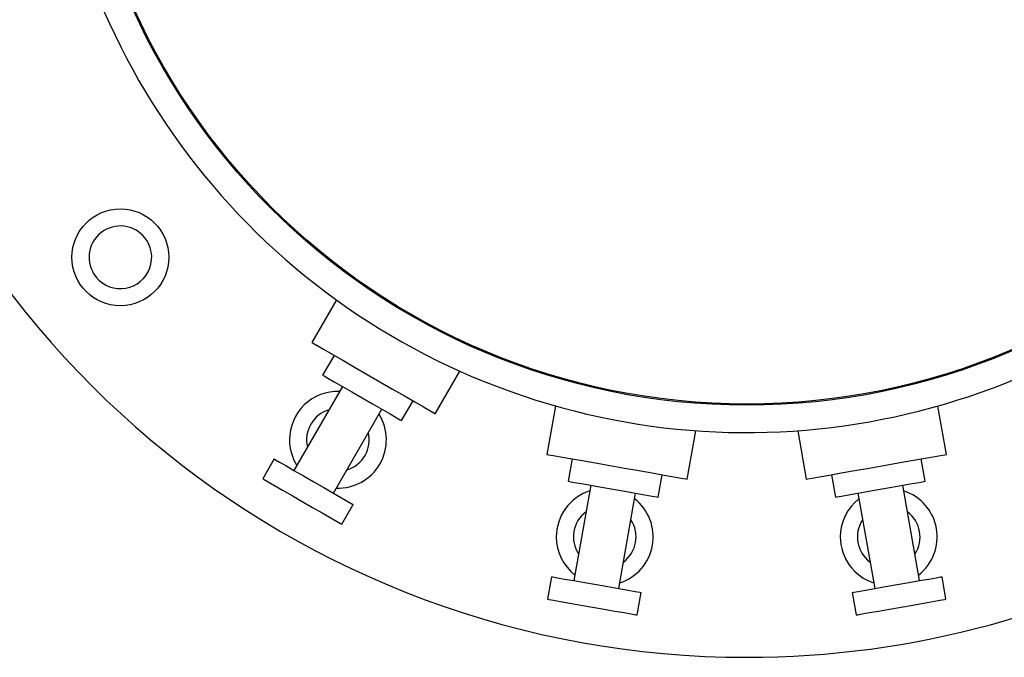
# Model space of a CAD drawing. Header units: inches. Extents: x 0.5 to 16.4, y 0.4 to 10.9.
# Tile 3 of 12: x 4 to 5.7, y 4.7 to 5.8. Entities that reach past the tile are written whole.
import ezdxf

# ---------------------------------------------------------------- set-up
doc = ezdxf.new("R2010")
doc.units = ezdxf.units.IN
doc.header["$MEASUREMENT"] = 0
doc.layers.add('OBJECT', color=1, linetype='Continuous')

msp = doc.modelspace()

# ---------------------------------------------------------------- linework, layer by layer
at = {"layer": 'OBJECT', "linetype": 'Continuous', "lineweight": 25}
for p, q in [((4.54307, 5.30836), (4.49997, 5.23371)), ((4.53894, 5.21121), (4.51894, 5.17657)), ((4.71648, 5.10871), (4.75958, 5.18336)), ((4.55358, 5.15657), (4.46858, 5.00934)), ((4.53787, 4.96934), (4.62287, 5.11657)), ((4.65751, 5.09657), (4.67751, 5.13121)), ((4.92761, 5.1222), (4.91265, 5.03731)), ((5.61381, 5.03731), (5.59884, 5.1222)), ((5.15885, 4.9939), (5.17382, 5.07879)), ((5.35264, 5.07879), (5.3676, 4.9939)), ((4.43394, 5.02934), (4.41394, 4.9947)), ((4.95696, 5.0295), (4.95002, 4.9901)), ((5.57644, 4.9901), (5.56949, 5.0295)), ((5.10759, 4.96232), (5.11453, 5.00171)), ((5.41192, 5.00171), (5.41887, 4.96232)), ((4.98941, 4.98316), (4.95989, 4.81574)), ((5.56656, 4.81574), (5.53704, 4.98316)), ((5.03867, 4.80185), (5.06819, 4.96927)), ((5.45826, 4.96927), (5.48778, 4.80185)), ((4.55251, 4.9147), (4.57251, 4.94934)), ((4.9205, 4.82269), (4.91355, 4.78329)), ((5.6129, 4.78329), (5.60596, 4.82269)), ((5.07112, 4.75551), (5.07807, 4.7949)), ((5.44839, 4.7949), (5.45533, 4.75551))]:
    msp.add_line(p, q, dxfattribs=at)
at = {"layer": 'OBJECT', "linetype": 'Continuous', "lineweight": 25, "flags": 128}
for points in [[(4.49997, 5.23371), (4.50234, 5.23234), (4.50933, 5.22831), (4.52065, 5.22177), (4.53579, 5.21303), (4.5541, 5.20246), (4.57477, 5.19052), (4.59691, 5.17774), (4.61954, 5.16468), (4.64168, 5.1519), (4.66235, 5.13996), (4.68066, 5.12939), (4.6958, 5.12065), (4.70712, 5.11411), (4.71411, 5.11008), (4.71648, 5.10871)], [(4.51894, 5.17657), (4.5213, 5.17521), (4.52823, 5.17121), (4.53924, 5.16485), (4.55358, 5.15657), (4.57029, 5.14692), (4.58823, 5.13657), (4.60616, 5.12622), (4.62287, 5.11657), (4.63722, 5.10828), (4.64823, 5.10193), (4.65515, 5.09793), (4.65751, 5.09657)], [(4.43394, 5.02934), (4.4363, 5.02798), (4.44323, 5.02398), (4.45424, 5.01763), (4.46858, 5.00934), (4.48529, 4.9997), (4.50323, 4.98934), (4.52116, 4.97899), (4.53787, 4.96934), (4.55222, 4.96106), (4.56323, 4.9547), (4.57015, 4.95071), (4.57251, 4.94934)], [(4.91265, 5.03731), (4.91534, 5.03684), (4.92329, 5.03543), (4.93616, 5.03316), (4.95338, 5.03013), (4.9742, 5.02646), (4.99771, 5.02231), (5.02288, 5.01787), (5.04861, 5.01334), (5.07379, 5.0089), (5.0973, 5.00475), (5.11812, 5.00108), (5.13534, 4.99804), (5.14821, 4.99577), (5.15616, 4.99437), (5.15885, 4.9939), (5.15885, 4.9939)], [(5.3676, 4.9939), (5.37029, 4.99437), (5.37825, 4.99577), (5.39111, 4.99804), (5.40833, 5.00108), (5.42915, 5.00475), (5.45266, 5.0089), (5.47784, 5.01334), (5.50357, 5.01787), (5.52875, 5.02231), (5.55226, 5.02646), (5.57308, 5.03013), (5.5903, 5.03316), (5.60316, 5.03543), (5.61112, 5.03684), (5.61381, 5.03731)], [(4.41394, 4.9947), (4.4163, 4.99334), (4.42323, 4.98934), (4.43424, 4.98299), (4.44858, 4.9747), (4.46529, 4.96506), (4.48323, 4.9547), (4.50116, 4.94435), (4.51787, 4.9347), (4.53222, 4.92642), (4.54323, 4.92006), (4.55015, 4.91607), (4.55251, 4.9147)], [(4.95002, 4.9901), (4.9527, 4.98963), (4.96057, 4.98824), (4.97309, 4.98604), (4.98941, 4.98316), (5.00841, 4.97981), (5.0288, 4.97621), (5.04919, 4.97262), (5.06819, 4.96927), (5.08451, 4.96639), (5.09703, 4.96418), (5.1049, 4.96279), (5.10759, 4.96232)], [(5.41887, 4.96232), (5.42155, 4.96279), (5.42942, 4.96418), (5.44194, 4.96639), (5.45826, 4.96927), (5.47726, 4.97262), (5.49765, 4.97621), (5.51804, 4.97981), (5.53704, 4.98316), (5.55336, 4.98604), (5.56588, 4.98824), (5.57375, 4.98963), (5.57644, 4.9901)], [(4.9205, 4.82269), (4.92318, 4.82221), (4.93105, 4.82083), (4.94357, 4.81862), (4.95989, 4.81574), (4.97889, 4.81239), (4.99928, 4.80879), (5.01967, 4.8052), (5.03867, 4.80185), (5.05499, 4.79897), (5.06751, 4.79676), (5.07538, 4.79538), (5.07807, 4.7949)], [(5.44839, 4.7949), (5.45107, 4.79538), (5.45894, 4.79676), (5.47146, 4.79897), (5.48778, 4.80185), (5.50678, 4.8052), (5.52717, 4.80879), (5.54756, 4.81239), (5.56656, 4.81574), (5.58288, 4.81862), (5.5954, 4.82083), (5.60327, 4.82221), (5.60596, 4.82269)], [(4.91355, 4.78329), (4.91623, 4.78282), (4.92411, 4.78143), (4.93663, 4.77923), (4.95294, 4.77635), (4.97194, 4.773), (4.99233, 4.7694), (5.01273, 4.76581), (5.03173, 4.76246), (5.04804, 4.75958), (5.06056, 4.75737), (5.06843, 4.75598), (5.07112, 4.75551)], [(5.45533, 4.75551), (5.45802, 4.75598), (5.46589, 4.75737), (5.47841, 4.75958), (5.49472, 4.76246), (5.51373, 4.76581), (5.53412, 4.7694), (5.55451, 4.773), (5.57351, 4.77635), (5.58983, 4.77923), (5.60235, 4.78143), (5.61022, 4.78282), (5.6129, 4.78329)]]:
    msp.add_lwpolyline(points, dxfattribs=at)
at = {"layer": 'OBJECT', "linetype": 'Continuous', "lineweight": 25}
for centre, radius in [((5.26323, 6.3057), 1.182), ((5.26323, 6.3057), 1.18), ((4.16395, 5.3833), 0.085)]:
    msp.add_circle(centre, radius, dxfattribs=at)
for centre, radius, start, end in [((5.26323, 6.3057), 1.6245, 29.46522, 270), ((5.26323, 6.3057), 1.23, 43.74009, 316.25991), ((5.26323, 6.3057), 1.6245, 270, 330.53478), ((4.16395, 5.3833), 0.055, 32.48789, 212.48789), ((4.16395, 5.3833), 0.055, 212.48789, 32.48789), ((4.54573, 5.06296), 0.085, 88.07249, 180), ((4.54573, 5.06296), 0.055, 106.65824, 193.34176), ((4.54573, 5.06296), 0.085, 268.07249, 31.92751), ((4.54573, 5.06296), 0.055, 286.65824, 13.34176), ((4.54573, 5.06296), 0.085, 180, 211.92751), ((5.01404, 4.8925), 0.085, 108.07249, 180), ((5.51241, 4.8925), 0.085, 308.07249, 71.92751), ((5.01404, 4.8925), 0.085, 288.07249, 51.92751), ((5.51241, 4.8925), 0.085, 128.07249, 180), ((5.01404, 4.8925), 0.055, 126.65824, 213.34176), ((5.51241, 4.8925), 0.055, 326.65824, 53.34176), ((5.01404, 4.8925), 0.055, 306.65824, 33.34176), ((5.51241, 4.8925), 0.055, 146.65824, 233.34176), ((5.01404, 4.8925), 0.085, 180, 231.92751), ((5.51241, 4.8925), 0.085, 180, 251.92751)]:
    msp.add_arc(centre, radius, start, end, dxfattribs=at)

doc.saveas('drawing.dxf')
